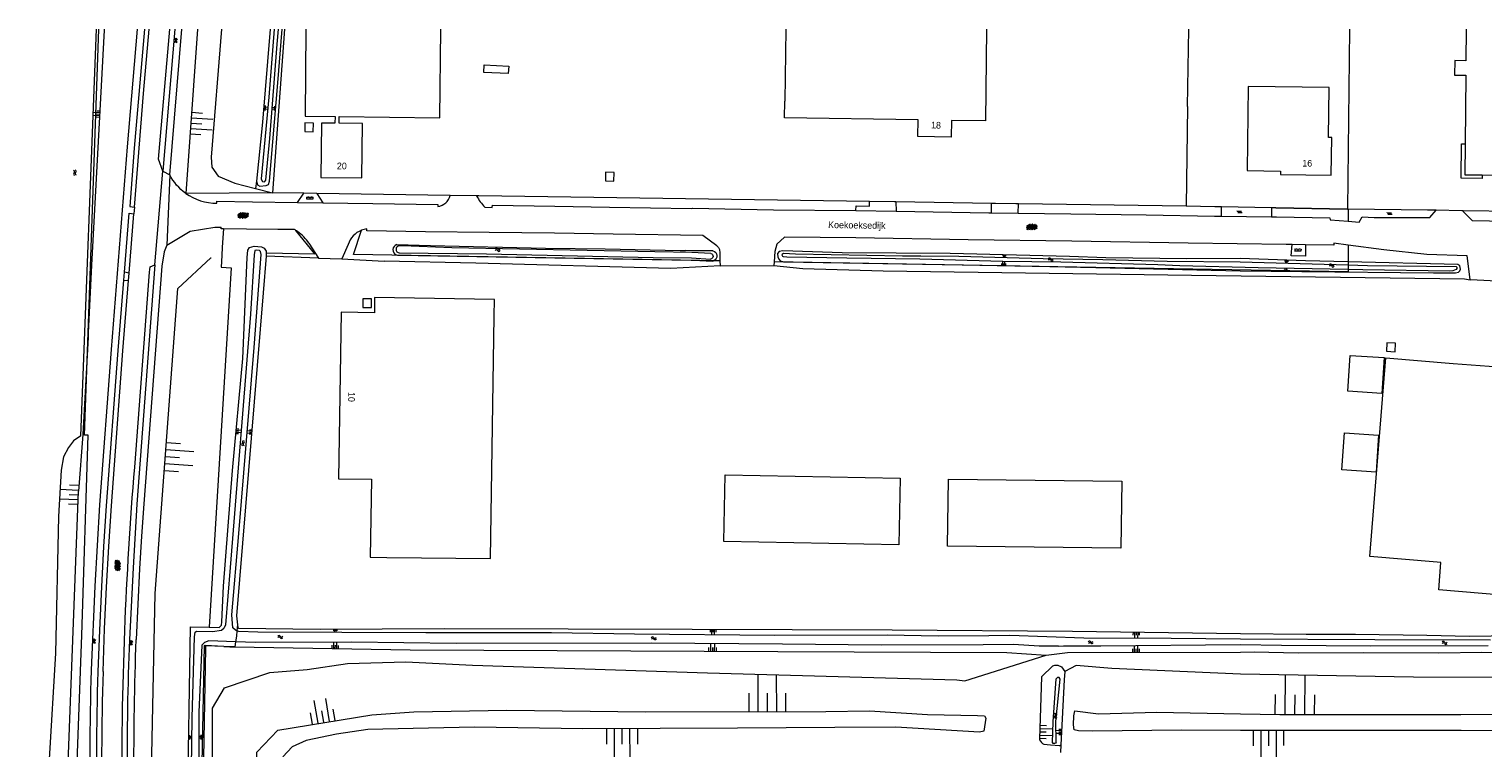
# Model space of a CAD drawing. Extents: x 99476 to 102828, y 406437 to 407931.
# Tile 139 of 162: x 101121 to 101557, y 407715 to 407931. Entities that reach past the tile are written whole.
import ezdxf

# ---------------------------------------------------------------- set-up
doc = ezdxf.new("R2010")
doc.units = 0
doc.header["$MEASUREMENT"] = 0
doc.linetypes.add('DGN Style 1', pattern=[36.392745, 0.060554, -36.332191])
for name, color, linetype, lineweight in [('BG_bijgebouw', 253, 'Continuous', 0), ('BG_cultuurscheiding', 253, 'DGN Style 1', 0), ('BG_dakoverstek bijgebouw', 253, 'Continuous', 0), ('BG_gesloten verharding', 253, 'Continuous', 0), ('BG_hek', 253, 'Continuous', 0), ('BG_hoofdgebouw', 253, 'Continuous', 13), ('BG_huisnummer', 253, 'Continuous', 0), ('BG_insteek sloot', 253, 'Continuous', 0), ('BG_kant sloot', 253, 'Continuous', 0), ('BG_kant verharding', 253, 'Continuous', 0), ('BG_kant vijver', 253, 'Continuous', 0), ('BG_open verharding', 253, 'Continuous', 0), ('BG_straatnaam', 253, 'Continuous', 0), ('BG_talud', 253, 'Continuous', 0), ('BG_taludsymbool', 253, 'Continuous', 0), ('BG_terreinafscheiding', 253, 'Continuous', 0), ('BG_vlakafsluiter', 253, 'Continuous', 0), ('BG_watersymbool', 253, 'Continuous', 0)]:
    doc.layers.add(name, color=color, linetype=linetype, lineweight=lineweight)
doc.styles.add('Style-WORKING', font='WORKING.shx')

# ---------------------------------------------------------------- blocks, each defined once
blk = doc.blocks.new('S04')
at = {"layer": 'BG_taludsymbool', "linetype": 'Continuous', "lineweight": 0}
for p, q in [((-0.5, 0), (-0.5, -0.5)), ((-0.25, 0), (-0.25, -1)), ((0, 0), (0, -0.5)), ((0.25, 0), (0.25, -1)), ((0.5, 0), (0.5, -0.5))]:
    blk.add_line(p, q, dxfattribs=at)
blk = doc.blocks.new('S01GV4')
at = {"layer": 'BG_gesloten verharding', "linetype": 'Continuous', "lineweight": 0}
for p, q in [((0, 0.278304), (0.9421, 0.823239)), ((0, -0.181671), (1.741927, 0.823239)), ((0, 0.098949), (1.593645, -0.823239)), ((0.117, -0.579), (1.53, 0.238)), ((0.163, 0.466), (2.296, -0.767)), ((0.531, -0.801), (3.134, 0.701)), ((0.567, 0.694), (2.709, -0.545)), ((1.118159, 0.823239), (3.097745, -0.32208)), ((1.293565, -0.823239), (3.161206, 0.256049)), ((1.529745, 0.23842), (2.542019, 0.823239)), ((1.91699, 0.823239), (3.161206, 0.104286)), ((2.715943, 0.823239), (3.161206, 0.565645)), ((0, -0.363991), (0.793486, -0.823239)), ((2.092105, -0.823239), (3.161206, -0.205903))]:
    blk.add_line(p, q, dxfattribs=at)
blk = doc.blocks.new('S02OV2')
at = {"layer": 'BG_open verharding', "linetype": 'Continuous', "lineweight": 0}
for p, q in [((0.052866, 0.482148), (0.183301, 0.482148)), ((0.183301, -1.01785), (0.183301, 0.982147)), ((0.183301, 0.895191), (0.705039, 0.895191)), ((0.705039, -1.01785), (0.705039, 0.982147)), ((0.705039, 0.43867), (0.835473, 0.43867)), ((0.052866, -0.517416), (0.183301, -0.517416)), ((0.183301, -0.017851), (0.705039, -0.017851)), ((0.183301, -0.930894), (0.705039, -0.930894)), ((0.705039, -0.473938), (0.835473, -0.473938))]:
    blk.add_line(p, q, dxfattribs=at)
blk = doc.blocks.new('WATERS')
at = {"layer": 'BG_watersymbool', "linetype": 'Continuous', "lineweight": 0}
for centre, start, end in [((-0.375, 0.25), 28.07249, 151.92751), ((-0.375, -0.2), 28.07249, 151.92751), ((0.375, 0.65), 208.07249, 331.92751), ((0.375, 0.2), 208.07249, 331.92751)]:
    blk.add_arc(centre, 0.425, start, end, dxfattribs=at)
blk = doc.blocks.new('S01GV2')
at = {"layer": 'BG_gesloten verharding', "linetype": 'Continuous', "lineweight": 0}
for p, q in [((-0.011625, -0.500414), (0.648313, 0.582897)), ((0.006945, 0.298967), (0.268018, 0.727007)), ((0.618374, -0.705844), (0.009489, 0.408468)), ((0.63697, 0.094645), (0.291267, 0.726467)), ((0.172792, -0.724773), (-0.009122, -0.392669)), ((0.31767, -0.728139), (0.629741, -0.216538))]:
    blk.add_line(p, q, dxfattribs=at)
blk = doc.blocks.new('S02OV6')
at = {"layer": 'BG_open verharding', "linetype": 'Continuous', "lineweight": 0}
for p, q in [((0, 0.20784), (1.371449, 0.20784)), ((0.085505, 0.20784), (0.085505, 0.268177)), ((0.485, -0.192), (0.486, 0.207)), ((0.885505, 0.20784), (0.885505, 0.31106)), ((1.285, -0.193), (1.285, 0.207)), ((0.268333, -0.19216), (1.549656, -0.19216)), ((0.885505, -0.32925), (0.885505, -0.19216))]:
    blk.add_line(p, q, dxfattribs=at)

msp = doc.modelspace()

# ---------------------------------------------------------------- linework, layer by layer
at = {"layer": 'BG_bijgebouw', "linetype": 'Continuous', "lineweight": 0}
msp.add_line((101528.222, 407831.869), (101548.426, 407830.237), dxfattribs=at)
at = {"layer": 'BG_bijgebouw', "linetype": 'Continuous', "lineweight": 0, "flags": 128}
for points in [[(101206.114, 407902.435), (101203.56, 407902.49), (101203.48, 407899.87), (101206.06, 407899.834), (101206.114, 407902.435)], [(101293.8, 407885.05), (101296.35, 407884.993), (101296.4, 407887.579), (101293.84, 407887.63), (101293.8, 407885.05)], [(101223.55, 407849.6), (101220.991, 407849.65), (101220.94, 407847.05), (101223.5, 407847), (101223.55, 407849.6)], [(101528.512, 407836.45), (101528.377, 407833.901), (101530.981, 407833.763), (101531.116, 407836.311), (101528.512, 407836.45)], [(101543.607, 407770.582), (101523.402, 407772.214), (101528.222, 407831.869)]]:
    msp.add_lwpolyline(points, dxfattribs=at)
at = {"layer": 'BG_cultuurscheiding', "linetype": 'DGN Style 1', "lineweight": 0}
for p, q in [((101175.3, 407861.95), (101178.581, 407862.634)), ((101178.581, 407862.634), (101186.424, 407864.268)), ((101173.29, 407745.47), (101173.666, 407744.696)), ((101173.666, 407744.696), (101179.424, 407732.839)), ((101216.302, 407740.06), (101223.65, 407724.65))]:
    msp.add_line(p, q, dxfattribs=at)
at = {"layer": 'BG_dakoverstek bijgebouw', "linetype": 'Continuous', "lineweight": 0, "flags": 128}
for points in [[(101257.298, 407917.655), (101257.41, 407919.895), (101264.747, 407919.526), (101264.634, 407917.285), (101257.298, 407917.655)], [(101527, 407821.21), (101516.814, 407821.874), (101517.516, 407832.656), (101527.702, 407831.992), (101527, 407821.21)], [(101548.426, 407830.237), (101570.03, 407828.565), (101564.282, 407760.566), (101544.084, 407762.27), (101544.759, 407770.469), (101543.607, 407770.582)], [(101515.04, 407798.229), (101515.775, 407809.399), (101526.038, 407808.723), (101525.302, 407797.553), (101515.04, 407798.229)], [(101381.892, 407775.74), (101329.384, 407776.79), (101329.784, 407796.781), (101382.292, 407795.732), (101381.892, 407775.74)], [(101396.828, 407795.46), (101448.898, 407794.85), (101448.662, 407774.731), (101396.592, 407775.341), (101396.828, 407795.46)]]:
    msp.add_lwpolyline(points, dxfattribs=at)
at = {"layer": 'BG_hek', "linetype": 'Continuous', "lineweight": 0}
for p, q in [((101517.264753, 407930.653), (101516.651, 407876.59)), ((101493.849, 407876.973), (101478.888, 407877.224)), ((101516.651, 407876.57), (101495.129, 407876.951)), ((101516.651, 407876.59), (101516.651, 407876.57)), ((101572.185, 407875.781), (101551.476, 407876.1)), ((101207.61, 407861.88), (101191.948, 407862.42)), ((101214.62, 407861.608), (101227.376, 407860.941)), ((101328.23, 407859.548), (101344.413, 407859.601)), ((101553.614, 407855.362), (101553.503, 407855.397))]:
    msp.add_line(p, q, dxfattribs=at)
at = {"layer": 'BG_hek', "linetype": 'Continuous', "lineweight": 0, "flags": 128}
for points in [[(101468.637, 407907.422), (101468.988707, 407930.653)], [(101478.888, 407877.224), (101476.809, 407877.259), (101468.228, 407877.453)], [(101495.129, 407876.951), (101495.041, 407876.953), (101493.849, 407876.973)], [(101516.927, 407876.565), (101516.864, 407876.566), (101516.651, 407876.57)], [(101543.302, 407876.234), (101540.759, 407876.276), (101516.927, 407876.565)], [(101551.476, 407876.1), (101551.009, 407876.107), (101543.302, 407876.234)], [(101568.735, 407862.93), (101563.512, 407854.84), (101553.614, 407855.362)], [(101328.23, 407859.548), (101313.461, 407858.777), (101254.92, 407860.344), (101227.376, 407860.941)], [(101344.413, 407859.601), (101353.102, 407858.771), (101377.276, 407858.003), (101469.877, 407856.715), (101551.822, 407855.667), (101553.507, 407855.367)]]:
    msp.add_lwpolyline(points, dxfattribs=at)
at = {"layer": 'BG_hoofdgebouw', "linetype": 'Continuous', "lineweight": 13}
msp.add_line((101557.158, 407886.828), (101560.811, 407886.794), dxfattribs=at)
at = {"layer": 'BG_hoofdgebouw', "linetype": 'Continuous', "lineweight": 13, "flags": 128}
for points in [[(101203.866647, 407930.653), (101203.6, 407904.47), (101212.61, 407904.38), (101212.58, 407902.37), (101208.56, 407902.41), (101208.36, 407886.11), (101220.66, 407886), (101220.84, 407902.29), (101213.83, 407902.36), (101213.85, 407904.36), (101244.09, 407904.04), (101244.352197, 407930.653)], [(101408.309717, 407930.653), (101407.935, 407903.1), (101397.725, 407903.238), (101397.644, 407898.219), (101387.676, 407898.367), (101387.726, 407903.398), (101347.582, 407904.041), (101347.662, 407909.04)], [(101348.007847, 407930.653), (101347.662, 407909.04)], [(101552.327486, 407930.653), (101552.239, 407921.147), (101548.916, 407921.178), (101548.875, 407916.794), (101552.224, 407916.763), (101552.033, 407896.196)], [(101511.974, 407898.09), (101510.951, 407898.103), (101511.151, 407913.075), (101486.892, 407913.406), (101486.538, 407888.148), (101496.547, 407888), (101496.528, 407886.961), (101511.828, 407886.774), (101511.974, 407898.09)], [(101557.158, 407886.828), (101557.154, 407885.775), (101550.874, 407885.853), (101550.977, 407896.225), (101552.033, 407896.196)], [(101552.033, 407896.196), (101551.946, 407886.877), (101557.158, 407886.828)], [(101260.438, 407844.472), (101260.52, 407849.471), (101224.478, 407850.058), (101224.403, 407845.436), (101214.462, 407845.598), (101213.648, 407795.605), (101223.557, 407795.444), (101223.175, 407772.01), (101228.17, 407771.93)], [(101228.17, 407771.93), (101259.275, 407771.679), (101260.438, 407844.472)]]:
    msp.add_lwpolyline(points, dxfattribs=at)
at = {"layer": 'BG_insteek sloot', "linetype": 'Continuous', "lineweight": 0}
for p, q in [((101322.176, 407861.144), (101325.876, 407860.945)), ((101174.807, 407750.983), (101177.746, 407750.902)), ((101173.679, 407745.451), (101173.29, 407745.47)), ((101179.16, 407745.19), (101173.679, 407745.451)), ((101179.16, 407745.19), (101180.954, 407745.16)), ((101180.954, 407745.16), (101182.483, 407745.135)), ((101426.154, 407742.656), (101432.553, 407743.386)), ((101431.775, 407737.733), (101431.641, 407735.203)), ((101431.641, 407735.203), (101430.609, 407715.683))]:
    msp.add_line(p, q, dxfattribs=at)
at = {"layer": 'BG_insteek sloot', "linetype": 'Continuous', "lineweight": 0, "flags": 128}
for points in [[(101143.247207, 407930.653), (101143.238, 407930.337), (101139.424, 407859.74), (101138.46, 407839.436)], [(101188.964, 407884.975), (101189.314, 407883.912), (101190.018, 407883.456), (101191.941, 407883.633), (101192.583, 407884.013), (101192.874, 407885.007), (101195.423, 407914.516), (101196.667595, 407930.653)], [(101193.089181, 407930.653), (101190.808, 407902.697), (101188.964, 407884.975)], [(101177.746, 407750.902), (101178.479, 407751.634), (101178.609, 407752.595), (101179.052, 407763.322), (101181.756, 407798.026), (101184.935, 407831.735), (101186.227, 407862.027), (101186.424, 407864.268)], [(101191.948, 407862.42), (101190.97, 407851.427), (101183.004, 407754.425), (101183.283, 407751.728)], [(101186.424, 407864.268), (101186.936, 407865.034), (101188.336, 407865.409), (101190.531, 407865.299), (101191.325, 407864.814), (101191.895, 407863.978), (101191.918, 407863.417)], [(101191.918, 407863.417), (101191.955, 407862.504), (101191.948, 407862.42)], [(101231.024, 407862.846), (101231.36, 407862.789), (101231.779, 407862.728), (101319.588, 407861.284), (101322.176, 407861.144)], [(101231.137, 407865.902), (101241.31, 407865.652), (101275.813, 407864.895), (101293.72, 407864.624), (101316.296, 407864.123), (101317.866, 407864.141)], [(101326.102, 407864.059), (101319.846, 407864.035), (101317.866, 407864.141)], [(101516.936, 407860.729), (101504.122, 407861.045), (101484.411, 407861.715), (101468.486, 407861.613), (101444.065, 407861.936), (101433.159, 407862.375), (101397.386, 407863.204), (101364.919, 407863.495), (101347.049, 407864.085), (101346.031, 407863.837), (101345.489, 407863.233), (101345.581, 407862.112), (101345.961, 407861.405), (101346.246, 407861.051), (101347.326, 407860.722), (101400.97, 407859.879)], [(101400.97, 407859.879), (101427.331, 407859.381), (101441.084, 407859.069)], [(101441.084, 407859.069), (101484.414, 407858.086), (101502.945, 407857.795), (101542.518, 407857.405), (101549.101, 407857.417), (101549.993, 407857.607), (101550.423, 407858.005), (101550.598, 407858.531), (101550.39, 407859.567), (101549.848, 407859.918), (101516.936, 407860.729)], [(101138.46, 407839.436), (101138.4, 407838.165), (101136.871, 407808.862), (101135.585, 407791.882)], [(101139.148, 407313.259), (101133.66, 407387.34), (101127.67, 407457.65), (101126.28, 407494.78), (101126.32, 407530.42), (101130.79, 407668.12), (101135.585, 407791.882)], [(101173.29, 407745.47), (101171.23, 407639.32), (101167.36, 407639.82), (101169.14, 407751.14), (101174.807, 407750.983)], [(101183.283, 407751.728), (101183.376, 407750.835), (101183.598, 407750.737), (101208.155, 407750.39), (101245.379, 407750.604), (101319.843, 407750.388), (101379.978, 407750.262), (101434.098, 407749.789), (101484.511, 407749.13), (101504.294, 407748.958), (101519.141, 407748.936), (101540.489, 407748.622), (101553.307, 407748.318), (101572.757, 407748.58)], [(101182.483, 407745.135), (101235.134, 407744.256), (101345.55, 407743.683), (101414.385, 407743.373), (101426.154, 407742.656)], [(101432.553, 407743.386), (101484.516, 407743.538), (101488.66, 407743.598), (101501.874, 407743.328), (101521.522, 407743.392), (101544.106, 407743.36), (101557.056, 407743.485), (101578.849, 407743.023)], [(101424.822, 407736.056), (101424.179, 407717.489), (101424.206, 407717.14)], [(101424.822, 407736.056), (101428.156, 407739.423), (101428.772, 407739.645), (101429.723, 407739.586), (101430.765, 407739.116), (101431.775, 407737.733)], [(101425.528, 407715.925), (101427.449, 407715.671), (101430.193, 407715.441)]]:
    msp.add_lwpolyline(points, dxfattribs=at)
at = {"layer": 'BG_insteek sloot', "linetype": 'Continuous', "lineweight": 0}
for centre, radius, start, end in [((101231.588255, 407864.355225), 1.611255, 106.264028, 249.500714), ((101426.332013, 407718.12653), 2.343752, 204.892637, 249.937491), ((101430.295783, 407715.74287), 0.318888, 251.196968, 349.178794)]:
    msp.add_arc(centre, radius, start, end, dxfattribs=at)
at = {"layer": 'BG_insteek sloot', "linetype": 'Continuous', "lineweight": 0, "extrusion": (0, 0, -1)}
for centre, radius, start, end in [((-101325.734239, 407862.520209), 1.582127, 103.441182, 246.346335), ((-101325.733933, 407862.528347), 1.589708, 246.453898, 264.872807)]:
    msp.add_arc(centre, radius, start, end, dxfattribs=at)
at = {"layer": 'BG_kant sloot', "linetype": 'Continuous', "lineweight": 0}
msp.add_line((101429.923, 407745.356), (101431.373, 407745.365), dxfattribs=at)
at = {"layer": 'BG_kant sloot', "linetype": 'Continuous', "lineweight": 0, "flags": 128}
for points in [[(101194.267149, 407930.653), (101192.712, 407910.249), (101190.433, 407885.69), (101190.751, 407884.98), (101190.847, 407884.882), (101191.295, 407884.749), (101191.552, 407884.875), (101191.809, 407885.259), (101192.966, 407897.811), (101195.255, 407926.098), (101195.588843, 407930.653)], [(101188.321, 407834.972), (101190.417, 407862.938), (101190.195, 407863.807), (101189.94, 407864.131), (101189.139, 407864.233), (101188.498, 407864.11), (101188.27, 407862.858), (101187.227, 407845.036), (101181.056, 407768.942), (101179.695, 407751.764), (101179.308, 407750.867)], [(101231.904, 407863.42), (101258.095, 407863.112), (101308.14, 407862.041), (101319.647, 407861.912), (101325.392, 407861.559)], [(101325.499, 407863.269), (101319.8, 407863.542), (101308.667, 407863.704), (101247.635, 407864.964), (101232.947, 407865.561), (101231.943, 407865.552)], [(101516.937, 407858.431), (101489.876, 407858.982), (101466.382, 407859.582), (101459.768, 407859.89), (101430.578, 407860.635), (101413.184, 407860.87), (101388.255, 407861.516), (101366.314, 407861.819), (101348.252, 407862.155), (101347.33, 407862.258), (101347.044, 407862.357), (101346.887, 407862.774), (101346.983, 407863.189), (101347.333, 407863.347), (101350.895, 407863.19), (101383.074, 407862.55)], [(101383.074, 407862.55), (101388.576, 407862.538), (101399.928, 407862.416), (101425.271, 407861.734), (101443.237, 407861.43), (101462.538, 407860.925), (101484.411, 407860.732), (101516.936, 407859.824)], [(101516.936, 407859.824), (101522.706, 407859.663), (101549.322, 407859.329), (101549.545, 407859.106), (101549.53, 407858.739), (101549.323, 407858.405), (101548.877, 407858.214), (101548.367, 407858.086), (101547.411, 407857.959), (101521.289, 407858.342), (101516.937, 407858.431)], [(101183.144, 407749.948), (101182.671, 407750.167), (101181.935, 407750.783), (101181.562, 407754.705), (101183.744, 407779.105), (101188.321, 407834.972)], [(101182.736, 407746.641), (101174.715, 407746.887), (101173.432, 407746.447), (101172.596, 407745.618), (101171.675, 407725.481), (101171.61, 407690.11), (101171.082, 407661.649), (101170.449, 407641.157), (101170.287, 407640.74), (101169.774, 407640.68), (101168.718, 407640.913), (101168.431, 407641.526), (101168.398, 407652.899), (101169.266, 407676.891), (101169.482, 407708.631), (101169.652, 407723.794), (101170.392, 407748.109), (101170.557, 407749.553), (101170.974, 407749.839), (101175.748, 407749.706), (101178.473, 407750.167), (101179.308, 407750.867)], [(101559.64, 407747.121), (101524.927, 407747.184), (101484.513, 407747.4), (101463.776, 407747.584), (101437.533, 407747.69), (101415.266, 407748.472), (101408.921, 407748.392), (101393.7, 407748.284), (101378.385, 407748.595), (101344.643, 407748.502), (101302.572, 407748.922), (101277.611, 407749.275), (101239.897, 407749.341), (101189.366, 407749.505), (101183.727, 407749.677), (101183.144, 407749.948)], [(101429.923, 407745.356), (101424.037, 407745.32), (101416.38, 407745.796), (101407.279, 407745.674), (101376.582, 407745.589), (101346.975, 407745.946), (101307.531, 407746.217), (101248.956, 407746.154), (101217.555, 407746.525), (101188.684, 407746.458), (101182.736, 407746.641)], [(101431.373, 407745.365), (101442.59, 407745.435), (101484.514, 407745.797), (101496.917, 407745.57), (101523.688, 407745.447), (101558.897, 407745.482)], [(101430.356, 407735.366), (101430.108, 407735.862), (101429.604, 407735.864), (101429.211, 407735.511)], [(101428.099, 407716.389), (101428.277, 407722.583), (101429.211, 407735.511)], [(101429.226, 407716.438), (101429.069, 407722.713), (101430.356, 407735.366)]]:
    msp.add_lwpolyline(points, dxfattribs=at)
at = {"layer": 'BG_kant sloot', "linetype": 'Continuous', "lineweight": 0}
msp.add_arc((101231.987913, 407864.484822), 1.068123, 92.409913, 265.494134, dxfattribs=at)
at = {"layer": 'BG_kant sloot', "linetype": 'Continuous', "lineweight": 0, "extrusion": (0, 0, -1)}
for centre, radius, start, end in [((-101325.265405, 407862.425269), 0.87547, 105.475282, 261.68573), ((-101428.652494, 407716.643637), 0.609258, 199.725875, 335.295019)]:
    msp.add_arc(centre, radius, start, end, dxfattribs=at)
at = {"layer": 'BG_kant verharding', "linetype": 'Continuous', "lineweight": 0}
for p, q in [((101164.46346, 407930.653), (101160.86, 407887.99)), ((101162.975, 407886.875), (101166.601388, 407930.653)), ((101160.86, 407887.99), (101162.975, 407886.875)), ((101201.309, 407878.588), (101203.201, 407881.334)), ((101207.12, 407881.276), (101208.906, 407878.453)), ((101152.38, 407877.2), (101152.18, 407875.19)), ((101201.309, 407878.588), (101208.906, 407878.453)), ((101369.027, 407876.122), (101381.092, 407875.935)), ((101381.029, 407878.73), (101381.092, 407875.949)), ((101381.092, 407875.949), (101381.092, 407875.935)), ((101409.74, 407875.491), (101409.799, 407878.309)), ((101409.74, 407875.491), (101417.771, 407875.369)), ((101417.771, 407875.369), (101417.772, 407875.402)), ((101417.772, 407875.402), (101417.885, 407878.191)), ((101478.824, 407874.48), (101478.888, 407877.224)), ((101493.849, 407876.973), (101493.847, 407874.273)), ((101150.751, 407857.39), (101152.18, 407875.19)), ((101478.824, 407874.48), (101493.847, 407874.273)), ((101204.761, 407866.32), (101207.61, 407861.88)), ((101216.545, 407865.975), (101214.62, 407861.608)), ((101504.075, 407865.867), (101500.055, 407865.939)), ((101207.61, 407861.88), (101214.62, 407861.608)), ((101328.22, 407861.039), (101328.23, 407859.548)), ((101344.491, 407860.755), (101344.413, 407859.601)), ((101149.132, 407855.247), (101149.326, 407857.639)), ((101149.132, 407855.247), (101150.572, 407855.159)), ((101150.751, 407857.39), (101149.326, 407857.639)), ((101150.572, 407855.159), (101150.751, 407857.39)), ((101553.507, 407855.367), (101553.503, 407855.397))]:
    msp.add_line(p, q, dxfattribs=at)
at = {"layer": 'BG_kant verharding', "linetype": 'Continuous', "lineweight": 0, "flags": 128}
for points in [[(101153.187651, 407930.653), (101150.2, 407895.25), (101145.34, 407834.38), (101141.85, 407787.76), (101140.42, 407763.35), (101139.33, 407738.055)], [(101155.375993, 407930.653), (101152.31, 407894.92), (101150.93, 407877.35), (101152.38, 407877.2)], [(101152.38, 407877.2), (101155.11, 407911.32), (101156.766008, 407930.653)], [(101160.86, 407887.99), (101159.59, 407891.55), (101162.967233, 407930.653)], [(101177.102, 407878.359), (101177.112, 407878.996), (101187.846, 407878.794), (101201.309, 407878.588)], [(101208.906, 407878.453), (101223.943, 407878.257), (101243.449, 407877.93), (101243.454, 407877.345)], [(101257.579, 407877.133), (101259.828, 407877.105), (101259.844, 407877.734), (101278.65, 407877.435), (101295.069, 407877.199), (101319.703, 407876.763), (101319.988, 407876.851), (101344.323, 407876.409), (101369.027, 407876.122)], [(101369.027, 407876.122), (101369.115, 407877.545), (101373.08, 407877.494), (101373.115, 407878.846)], [(101381.092, 407875.935), (101408.926, 407875.503), (101409.74, 407875.491)], [(101516.929, 407872.914), (101520.233, 407872.616), (101521.086, 407874.305), (101524.712, 407874.083), (101541.378, 407874.036), (101543.302, 407876.234)], [(101551.476, 407876.1), (101551.427, 407875.894), (101554.102, 407873.18), (101569.687, 407872.882), (101572.859, 407875.772), (101572.86, 407875.853)], [(101149.326, 407857.639), (101150.76, 407875.33), (101152.18, 407875.19)], [(101162.07, 407865.73), (101169.05, 407869.94), (101176.5, 407871.19), (101178.351, 407871.151)], [(101179.129, 407870.611), (101178.437, 407870.618), (101178.351, 407871.151)], [(101417.771, 407875.369), (101433.616, 407875.128), (101456.2, 407874.819), (101476.748, 407874.509), (101478.824, 407874.48)], [(101493.847, 407874.273), (101495.386, 407874.252), (101511.409, 407873.989), (101511.447, 407873.408), (101516.929, 407872.914)], [(101200.405, 407870.438), (101195.366, 407870.439), (101186.029, 407870.538), (101179.129, 407870.611)], [(101327.237, 407865.51), (101323.051, 407868.638), (101296.098, 407869.064), (101278.489, 407869.316), (101258.889, 407869.549), (101239.738, 407869.787), (101222.188, 407870.04), (101222.189, 407870.654)], [(101500.055, 407865.939), (101498.285, 407865.971), (101468.86, 407866.398), (101433.935, 407866.952), (101402.731, 407867.377), (101369.038, 407867.921), (101347.63, 407868.193), (101345.244, 407866.063)], [(101162.07, 407865.73), (101161.24, 407863.7), (101160.605, 407859.445), (101155.18, 407788.111), (101154.485, 407778.339), (101153.89, 407768.56), (101152.9, 407747.356)], [(101327.237, 407865.51), (101327.785, 407865.002), (101328.034, 407864.44), (101328.205, 407863.415), (101328.22, 407861.039)], [(101345.244, 407866.063), (101344.699, 407863.834), (101344.491, 407860.755)], [(101504.075, 407865.867), (101504.062, 407862.429), (101499.792, 407862.508), (101500.055, 407865.939)], [(101516.933, 407865.749), (101512.603, 407866.304), (101512.588, 407865.715), (101504.075, 407865.867)], [(101553.503, 407855.397), (101552.637, 407862.531), (101540.493, 407862.989), (101527.57, 407864.384), (101516.933, 407865.749)], [(101158.51, 407859.8), (101153.09, 407787.97), (101151.956, 407768.882), (101150.82, 407747.29)], [(101152.42, 407799.028), (101156.85, 407857.64), (101157.1, 407859.28), (101158.51, 407859.8)], [(101141.46, 407737.57), (101141.91, 407750.164), (101142.511, 407763.086), (101143.175, 407775.291), (101143.95, 407787.49), (101147.42, 407834.13), (101149.132, 407855.247)], [(101142.94, 407737.695), (101143.389, 407750.483), (101143.95, 407763.03), (101144.618, 407775.227), (101145.411, 407787.417), (101148.87, 407833.97), (101150.572, 407855.159)], [(101149.3, 407655.842), (101148.67, 407703.47), (101148.628, 407715.305), (101148.73, 407727.139), (101149.444, 407750.11)]]:
    msp.add_lwpolyline(points, dxfattribs=at)
at = {"layer": 'BG_kant verharding', "linetype": 'Continuous', "lineweight": 0, "extrusion": (0, 0, -1)}
for centre, radius, start, end in [((-101176.720106, 407893.818092), 15.39917, 305.695671, 333.200202), ((-102347.353036, 407701.782929), 1198.883465, 2.310223, 4.652546), ((-102079.326293, 407711.411544), 927.123336, 359.652589, 2.221907), ((-102013.65222, 407709.273194), 872.651121, 358.687649, 1.858213)]:
    msp.add_arc(centre, radius, start, end, dxfattribs=at)
at = {"layer": 'BG_kant verharding', "linetype": 'Continuous', "lineweight": 0}
for centre, radius, start, end in [((101177.050164, 407894.52727), 16.168353, 234.820801, 270.183692), ((101242.891408, 407881.729636), 4.420582, 277.311657, 346.397719), ((101267.448503, 407886.742073), 13.774664, 206.601589, 224.233996), ((101194.469594, 407859.999063), 12.00835, 57.966516, 60.37816), ((101194.34742, 407859.76552), 12.271152, 55.175735, 58.061314), ((101194.17053, 407859.477419), 12.608686, 32.866801, 55.263495), ((101223.076029, 407863.839953), 6.871155, 111.838653, 161.897007), ((101223.074573, 407863.851593), 6.859809, 97.417348, 111.863526), ((102121.632765, 407710.410006), 971.513025, 177.824449, 180.263328), ((102132.766829, 407709.568546), 993.845164, 178.357514, 181.173188), ((102029.931468, 407709.126773), 887.451411, 178.155255, 181.275645)]:
    msp.add_arc(centre, radius, start, end, dxfattribs=at)
at = {"layer": 'BG_kant vijver', "linetype": 'Continuous', "lineweight": 0, "flags": 128}
for points in [[(101136.231, 407808.535), (101140.962201, 407930.653)], [(101136.231, 407808.535), (101134.056, 407807.025), (101132.522, 407805.026), (101131.067, 407802.14), (101130.333, 407798.201), (101129.57, 407784.274), (101128.652, 407743.208), (101126.715, 407711.413), (101125.395, 407670.269), (101123.403, 407618.662), (101121.895, 407567.855), (101120.699, 407513.664), (101121.102, 407484.827), (101123.009, 407447.68), (101124.712, 407423.986), (101127.758, 407391.661), (101130.712, 407355.069), (101133.598, 407323.068), (101135.239, 407305.897), (101135.283, 407305.525)]]:
    msp.add_lwpolyline(points, dxfattribs=at)
at = {"layer": 'BG_talud', "linetype": 'Continuous', "lineweight": 0}
for p, q in [((101193.853, 407881.47), (101167.735, 407881.312)), ((101188.657, 407882.788), (101193.853, 407881.47)), ((101193.89, 407881.47), (101193.853, 407881.47))]:
    msp.add_line(p, q, dxfattribs=at)
at = {"layer": 'BG_talud', "linetype": 'Continuous', "lineweight": 0, "flags": 128}
for points in [[(101171.296002, 407930.653), (101167.735, 407881.312)], [(101178.465248, 407930.653), (101175.362, 407892.199), (101175.579, 407889.205), (101177.477, 407886.51), (101182.515, 407884.335), (101188.657, 407882.788)], [(101152.548, 407614.02), (101155.92, 407635.15), (101158.61, 407761.17), (101165.4, 407852.7), (101175.3, 407861.95)], [(101179.424, 407732.839), (101193.002, 407737.378), (101204.267, 407738.336), (101216.302, 407740.06)], [(101216.302, 407740.06), (101233.837, 407740.594), (101253.893, 407739.569), (101324.446, 407737.255), (101399.376, 407735.228), (101401.741, 407734.95), (101426.154, 407742.656)], [(101636.557, 407732.715), (101633.718, 407735.234), (101628.879, 407735.744), (101618.086, 407736.35), (101589.912, 407735.875), (101536.523, 407736.04), (101484.522, 407736.882), (101445.913, 407738.566), (101435.214, 407739.461), (101431.775, 407737.733)], [(101152.228, 407475.718), (101155.284, 407487.924), (101168.28, 407493.671), (101173.627, 407499.204), (101174.667, 407527.248), (101175.996, 407632.932), (101175.824, 407726.698), (101179.424, 407732.839)], [(101185.339, 407497.143), (101189.07, 407713.52), (101195.39, 407720.11), (101223.65, 407724.65)], [(101223.65, 407724.65), (101236.306, 407725.561), (101264.238, 407726.051), (101305.87, 407725.604), (101360.027, 407725.675), (101373.075, 407725.925), (101390.577, 407724.834), (101405.525, 407724.481), (101407.626, 407724.363), (101408.019, 407723.699), (101407.482, 407719.736), (101406.167, 407719.479), (101380.994, 407720.945), (101362.701, 407720.857), (101333.459, 407720.638), (101286.973, 407720.456), (101254.521, 407720.979), (101236.03, 407720.564), (101222.458, 407720.316), (101213.013, 407718.926), (101203.96, 407717.007), (101199.693, 407715.125), (101196.931, 407712.116)], [(101598.092, 407719.52), (101550.795, 407720.004), (101517.638, 407720.017), (101484.538, 407719.963), (101466.786, 407720.081), (101440.094, 407719.78), (101435.853, 407719.87), (101434.614, 407720.206), (101434.422, 407721.719), (101434.495, 407724.412), (101434.825, 407725.921), (101441.936, 407725.025), (101459.426, 407725.447), (101484.533, 407725.033), (101496.408, 407724.794), (101550.692, 407724.783), (101596.67, 407724.89)]]:
    msp.add_lwpolyline(points, dxfattribs=at)
at = {"layer": 'BG_terreinafscheiding', "linetype": 'Continuous', "lineweight": 0}
for p, q in [((101468.637, 407907.422), (101468.228, 407877.453)), ((101203.201, 407881.334), (101193.89, 407881.47)), ((101207.12, 407881.276), (101203.201, 407881.334)), ((101247.188, 407880.69), (101207.12, 407881.276)), ((101255.132, 407880.574), (101247.188, 407880.69)), ((101255.79, 407880.564), (101255.132, 407880.574)), ((101373.115, 407878.846), (101255.79, 407880.564)), ((101380.633, 407878.736), (101373.115, 407878.846)), ((101381.029, 407878.73), (101380.633, 407878.736)), ((101409.799, 407878.309), (101381.029, 407878.73)), ((101410.942, 407878.292), (101409.799, 407878.309)), ((101417.111, 407878.202), (101410.942, 407878.292)), ((101417.885, 407878.191), (101417.111, 407878.202)), ((101468.228, 407877.453), (101417.885, 407878.191))]:
    msp.add_line(p, q, dxfattribs=at)
at = {"layer": 'BG_vlakafsluiter', "linetype": 'Continuous', "lineweight": 0}
for p, q in [((101138.46, 407839.436), (101141.635676, 407930.653)), ((101197.421506, 407930.653), (101193.853, 407881.47)), ((101158.51, 407859.8), (101160.86, 407887.99)), ((101162.975, 407886.875), (101162.07, 407865.73)), ((101188.964, 407884.975), (101188.657, 407882.788)), ((101369.027, 407876.122), (101381.092, 407875.949)), ((101409.74, 407875.491), (101417.772, 407875.402)), ((101495.129, 407876.951), (101516.651, 407876.59)), ((101516.927, 407876.565), (101516.929, 407872.914)), ((101516.933, 407865.749), (101516.936, 407860.729)), ((101326.369, 407861.071), (101322.176, 407861.144)), ((101328.22, 407861.039), (101326.369, 407861.071)), ((101441.084, 407859.069), (101344.491, 407860.755)), ((101516.936, 407860.729), (101516.936, 407859.824)), ((101516.936, 407859.824), (101516.937, 407858.431)), ((101553.614, 407855.362), (101553.507, 407855.367)), ((101183.283, 407751.728), (101183.144, 407749.948)), ((101173.679, 407745.451), (101173.666, 407744.696)), ((101182.736, 407746.641), (101182.483, 407745.135)), ((101430.609, 407715.683), (101430.489, 407713.416))]:
    msp.add_line(p, q, dxfattribs=at)
at = {"layer": 'BG_vlakafsluiter', "linetype": 'Continuous', "lineweight": 0, "flags": 128}
for points in [[(101516.651, 407876.59), (101516.927, 407876.585), (101516.927, 407876.565)], [(101179.129, 407870.611), (101178.735, 407865.16), (101178.581, 407862.634)], [(101191.918, 407863.417), (101206.564, 407863.162), (101200.839, 407870.179)], [(101322.176, 407861.144), (101218.133, 407862.96), (101220.52, 407870.218)], [(101178.581, 407862.634), (101178.368, 407859.152), (101181.404, 407858.967), (101174.807, 407750.983)], [(101516.937, 407858.431), (101516.937, 407857.745), (101441.084, 407859.069)], [(101142.808, 407313.423), (101135.658, 407394.662), (101129.815, 407461.248), (101128.889, 407491.628), (101128.5, 407514.695), (101128.758, 407531.717), (101129.594, 407557.683), (101132.268, 407631.772), (101136.529, 407748.579), (101138.49, 407808.734), (101137.39, 407808.692), (101138.46, 407839.436)], [(101183.144, 407749.948), (101183.013, 407748.288), (101182.736, 407746.641)], [(101173.666, 407744.696), (101172.8, 407695.36), (101171.65, 407634.13), (101170.13, 407509.79), (101169.991, 407509.737)], [(101180.954, 407745.16), (101173.68, 407745.5), (101173.679, 407745.451)], [(101182.483, 407745.135), (101182.475, 407745.089), (101180.954, 407745.16)]]:
    msp.add_lwpolyline(points, dxfattribs=at)

# ---------------------------------------------------------------- block references
at = {"layer": 'BG_gesloten verharding', "linetype": 'Continuous', "lineweight": 0}
for name, p, rotation in [('S01GV2', (101164.582, 407927.242), 355.241114), ('S01GV4', (101183.437, 407874.726), 359.026066), ('S01GV4', (101423.449, 407871.17), 179.140628), ('S01GV4', (101147.268, 407767.936), 87.077527), ('S01GV2', (101140.05, 407746.805), 357.7643630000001), ('S01GV2', (101151.185, 407746.315), 357.7643630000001)]:
    msp.add_blockref(name, p, dxfattribs=dict(at, rotation=rotation))
at = {"layer": 'BG_open verharding', "linetype": 'Continuous', "lineweight": 0}
for name, p, rotation in [('S02OV2', (101205.002, 407880.383), 270), ('S02OV6', (101483.514, 407875.781), 359.026066), ('S02OV6', (101528.564, 407875.248), 359.312484), ('S02OV2', (101501.841, 407864.781), 269.026066)]:
    msp.add_blockref(name, p, dxfattribs=dict(at, rotation=rotation))
at = {"layer": 'BG_taludsymbool', "linetype": 'Continuous', "lineweight": 0}
for p, xscale, yscale, zscale, rotation in [((101141.871, 407905.033), 1.832676, 1.832676, 1.832676, 266.903411), ((101191.158, 407906.982), 1.263125, 1.263125, 1.263125, 85.368202), ((101194.751, 407906.734), 1.051943, 1.051943, 1.051943, 265.037337), ((101169.35, 407902.44), 6.431976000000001, 6.431976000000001, 6.431976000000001, 85.83631899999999), ((101413.58, 407862.829), 0.781231, 0.781231, 0.781231, 358.606395), ((101413.488, 407859.643), 1.235214, 1.235214, 1.235214, 178.933076), ((101498.231, 407857.869), 0.938104, 0.938104, 0.938104, 179.144903), ((101498.323, 407861.242), 0.901533, 0.901533, 0.901533, 358.029446), ((101182.882, 407809.96), 1.485517, 1.485517, 1.485517, 84.630975), ((101187.53, 407809.533), 1.291358, 1.291358, 1.291358, 265.291628), ((101161.659, 407802.278), 8.418085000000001, 8.418085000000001, 8.418085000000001, 85.755812), ((101135.538, 407790.68), 5.687218, 5.687218, 5.687218, 267.793143), ((101212.591, 407750.416), 1.009018, 1.009018, 1.009018, 0.340704), ((101326.09, 407750.375), 1.699003, 1.699003, 1.699003, 359.8988299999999), ((101453.214, 407749.539), 1.886153, 1.886153, 1.886153, 359.270931), ((101212.675, 407744.631), 1.868257, 1.868257, 1.868257, 179.049247), ((101326.04, 407743.784), 2.299031, 2.299031, 2.299031, 179.700938), ((101453.212, 407743.446), 2.063006, 2.063006, 2.063006, 180.138865), ((101342.48, 407725.652), 11.060009, 11.060009, 11.060009, 180.072526), ((101500.894, 407724.793), 11.856691, 11.856691, 11.856691, 179.381446), ((101209.23, 407722.44), 6.935346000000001, 6.935346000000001, 6.935346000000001, 189.561469), ((101168.61, 407717.987), 0.965117, 0.965117, 0.965117, 89.10946399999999), ((101172.755, 407717.925), 1.071187, 1.071187, 1.071187, 268.930175), ((101298.766, 407720.502), 9.28407, 9.28407, 9.28407, 0.222171), ((101424.253, 407719.614), 3.935214, 3.935214, 3.935214, 88.077751), ((101430.808, 407719.456), 1.638207, 1.638207, 1.638207, 267.0258149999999), ((101492.948, 407719.977), 9.100012, 9.100012, 9.100012, 0.094444)]:
    msp.add_blockref('S04', p, dxfattribs=dict(at, xscale=xscale, yscale=yscale, zscale=zscale, rotation=rotation))
at = {"layer": 'BG_watersymbool', "linetype": 'Continuous', "lineweight": 0}
for p, rotation in [((101134.669, 407887.58), 101.130111), ((101184.74, 407806.283), 275.106242), ((101308.359, 407747.445), 6.776783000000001), ((101439.596, 407746.237), 13.466777), ((101429.265, 407724.519), 102.646853)]:
    msp.add_blockref('WATERS', p, dxfattribs=dict(at, rotation=rotation))
for p in [(101261.399, 407864.122), (101427.572, 407861.202), (101511.944, 407859.414), (101196.141, 407747.832), (101545.836, 407746.052)]:
    msp.add_blockref('WATERS', p, dxfattribs=at)

# ---------------------------------------------------------------- texts
at = {"layer": 'BG_huisnummer', "linetype": 'Continuous', "lineweight": 0, "style": 'Style-WORKING'}
for s, rotation, p in [('18', 359.140628, (101391.593, 407900.808)), ('20', 359.484352, (101213.14, 407888.566)), ('16', 359.312484, (101503.104, 407889.38)), ('10', 269.083346, (101216.572, 407821.664))]:
    msp.add_text(s, height=2, rotation=rotation, dxfattribs=at).set_placement(p)
at = {"layer": 'BG_straatnaam', "linetype": 'Continuous', "lineweight": 0, "style": 'Style-WORKING'}
msp.add_text('Koekoeksedijk', height=2, rotation=359.140628, dxfattribs=at).set_placement((101360.683, 407870.886))

doc.saveas('drawing.dxf')
